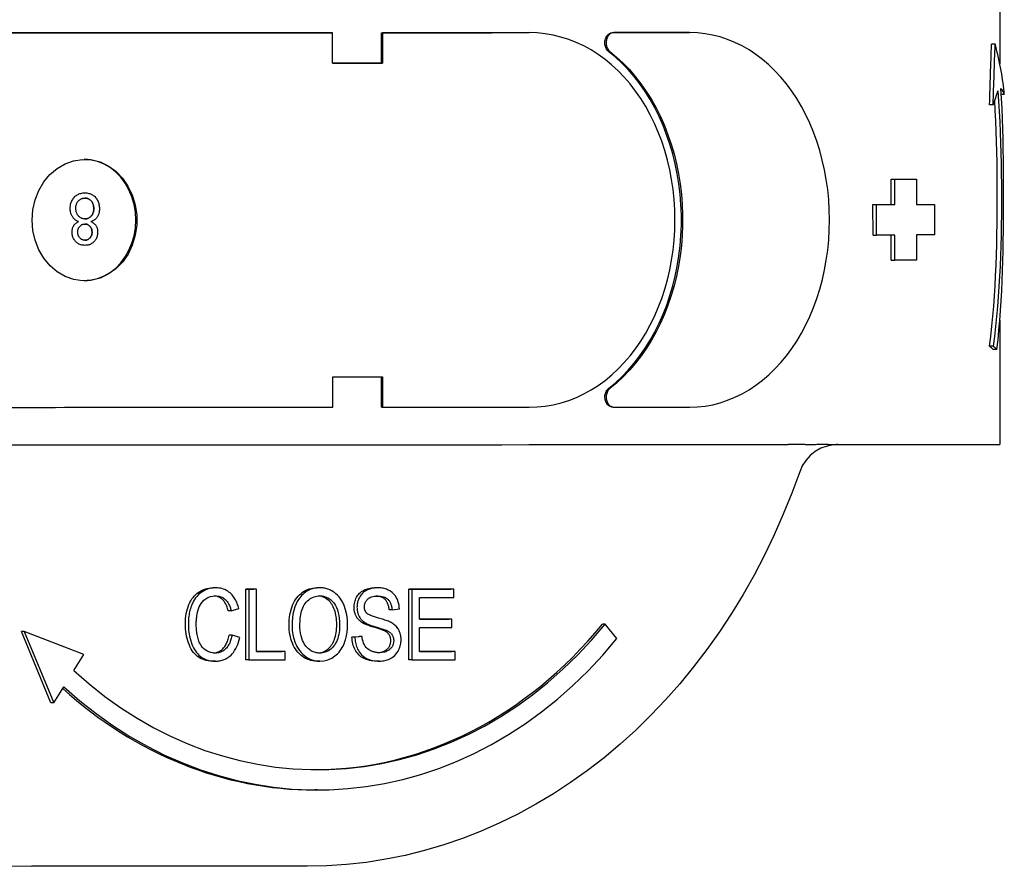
# Model space of a CAD drawing. Header units: millimetres. Extents: x 211 to 518, y 51 to 450.
# Tile 7 of 13: x 337 to 386, y 387 to 428. Entities that reach past the tile are written whole.
import ezdxf

# ---------------------------------------------------------------- set-up
doc = ezdxf.new("R2010")
doc.units = ezdxf.units.MM
doc.layers.add('Detail', color=2, linetype='Continuous')

msp = doc.modelspace()

# ---------------------------------------------------------------- linework, layer by layer
at = {"layer": 'Detail'}
for p, q in [((385.442, 429.879), (385.443, 426.179)), ((352.461, 427.718), (352.518, 427.718)), ((352.518, 426.218), (352.518, 427.718)), ((354.923, 427.718), (354.981, 427.718)), ((354.923, 426.218), (354.923, 427.718)), ((362.219, 427.721), (354.981, 427.718)), ((354.981, 427.718), (354.981, 426.218)), ((362.158, 427.721), (362.219, 427.721)), ((370.136, 427.723), (366.402, 427.722)), ((370.071, 427.723), (370.136, 427.723)), ((385.213, 427.15), (385.032, 427.15)), ((354.981, 426.218), (352.518, 426.218)), ((354.923, 426.218), (354.981, 426.218)), ((385.667, 424.673), (385.518, 424.673)), ((385.115, 424.16), (384.939, 424.16)), ((380.085, 419.226), (380.085, 420.476)), ((380.085, 420.476), (380.259, 420.476)), ((380.259, 420.476), (381.332, 420.477)), ((380.259, 419.226), (380.259, 420.476)), ((381.156, 420.477), (381.332, 420.477)), ((381.332, 420.477), (381.332, 419.227)), ((340.288, 419.807), (340.289, 419.807)), ((379.186, 419.226), (379.36, 419.226)), ((379.187, 417.726), (379.186, 419.226)), ((379.36, 419.226), (380.259, 419.226)), ((379.36, 417.726), (379.36, 419.226)), ((380.085, 419.226), (380.259, 419.226)), ((381.332, 419.227), (382.221, 419.227)), ((382.044, 419.227), (382.221, 419.227)), ((382.221, 419.227), (382.221, 417.727)), ((339.982, 418.386), (339.982, 418.386)), ((379.187, 417.726), (379.36, 417.726)), ((380.26, 417.726), (379.36, 417.726)), ((380.086, 416.476), (380.085, 417.726)), ((380.26, 416.476), (380.26, 417.726)), ((381.333, 417.727), (381.333, 416.477)), ((382.221, 417.727), (381.333, 417.727)), ((340.294, 417.215), (340.294, 417.215)), ((380.086, 416.476), (380.26, 416.476)), ((381.333, 416.477), (380.26, 416.476)), ((385.446, 413.515), (385.447, 407.379)), ((385.121, 412.228), (384.944, 412.228)), ((385.305, 412.072), (385.119, 412.072)), ((352.522, 409.218), (352.521, 410.718)), ((352.521, 410.718), (354.984, 410.718)), ((354.927, 409.218), (354.926, 410.718)), ((354.984, 410.718), (354.985, 409.218)), ((354.927, 409.218), (354.985, 409.218)), ((354.985, 409.218), (362.223, 409.221)), ((366.342, 409.222), (366.406, 409.222)), ((366.406, 409.222), (370.14, 409.223)), ((346.752, 400.298), (346.608, 400.298)), ((348.241, 396.737), (348.24, 400.237)), ((348.24, 400.237), (348.621, 400.237)), ((348.384, 400.237), (348.24, 400.237)), ((348.764, 400.237), (348.384, 400.237)), ((348.384, 400.237), (348.385, 396.737)), ((348.764, 400.237), (348.621, 400.237)), ((348.765, 397.151), (348.764, 400.237)), ((351.885, 400.3), (351.742, 400.3)), ((354.732, 400.301), (354.589, 400.301)), ((356.281, 396.74), (356.28, 400.24)), ((356.28, 400.24), (358.356, 400.24)), ((356.423, 400.24), (356.28, 400.24)), ((356.423, 400.24), (356.424, 396.74)), ((358.499, 400.24), (356.423, 400.24)), ((358.499, 400.24), (358.356, 400.24)), ((358.499, 399.827), (358.499, 400.24)), ((356.804, 399.826), (358.499, 399.827)), ((356.804, 398.757), (356.804, 399.826)), ((347.51, 399.17), (347.367, 399.17)), ((347.51, 399.17), (347.884, 399.28)), ((355.449, 399.22), (355.305, 399.22)), ((355.449, 399.22), (355.812, 399.255)), ((354.127, 398.574), (353.984, 398.574)), ((356.804, 398.757), (358.249, 398.757)), ((358.393, 398.757), (356.804, 398.757)), ((358.393, 398.757), (358.249, 398.757)), ((358.393, 398.344), (358.393, 398.757)), ((365.973, 398.496), (365.83, 398.496)), ((366.552, 397.789), (365.973, 398.496)), ((338.615, 394.612), (337.158, 398.134)), ((337.301, 398.134), (337.158, 398.134)), ((340.232, 397.013), (337.301, 398.134)), ((337.301, 398.134), (338.758, 394.612)), ((355.196, 398.183), (355.052, 398.183)), ((356.804, 398.343), (358.393, 398.344)), ((356.804, 397.153), (356.804, 398.343)), ((347.552, 397.967), (347.408, 397.967)), ((347.932, 397.85), (347.552, 397.967)), ((353.47, 397.865), (353.829, 397.902)), ((353.614, 397.865), (353.47, 397.865)), ((353.972, 397.902), (353.614, 397.865)), ((353.972, 397.902), (353.829, 397.902)), ((339.741, 396.212), (340.232, 397.013)), ((348.765, 397.151), (350.033, 397.151)), ((350.176, 397.151), (348.765, 397.151)), ((350.176, 397.151), (350.033, 397.151)), ((350.176, 396.738), (350.176, 397.151)), ((356.804, 397.153), (358.422, 397.154)), ((358.565, 397.154), (356.804, 397.153)), ((358.565, 397.154), (358.422, 397.154)), ((358.566, 396.74), (358.565, 397.154)), ((346.745, 396.678), (346.602, 396.678)), ((348.385, 396.737), (348.241, 396.737)), ((348.385, 396.737), (350.176, 396.738)), ((351.885, 396.68), (351.741, 396.68)), ((354.837, 396.681), (354.693, 396.681)), ((356.424, 396.74), (356.281, 396.74)), ((356.424, 396.74), (358.566, 396.74)), ((338.758, 394.612), (339.25, 395.412)), ((338.758, 394.612), (338.615, 394.612)), ((351.778, 390.316), (351.635, 390.316)), ((351.263, 386.543), (337.669, 386.543))]:
    msp.add_line(p, q, dxfattribs=at)
at = {"layer": 'Detail', "flags": 128}
for points in [[(352.518, 427.718), (352.101, 427.717), (351.683, 427.717), (351.264, 427.717), (350.845, 427.717), (350.425, 427.717), (350.004, 427.717), (349.583, 427.717), (349.161, 427.717), (348.738, 427.716), (348.315, 427.716), (347.891, 427.716), (347.467, 427.716), (347.041, 427.716), (346.615, 427.716), (346.189, 427.716), (345.761, 427.715), (345.334, 427.715), (344.905, 427.715), (344.476, 427.715), (344.046, 427.715), (343.616, 427.715), (343.185, 427.715), (342.753, 427.715), (342.32, 427.714), (341.887, 427.714), (341.454, 427.714), (341.02, 427.714), (340.585, 427.714), (340.149, 427.714), (339.713, 427.714), (339.276, 427.714), (338.839, 427.713), (338.401, 427.713), (337.963, 427.713), (337.524, 427.713), (337.084, 427.713), (336.643, 427.713)], [(362.223, 409.221), (362.619, 409.234), (363.013, 409.275), (363.404, 409.343), (363.791, 409.437), (364.172, 409.558), (364.547, 409.705), (364.915, 409.878), (365.274, 410.076), (365.624, 410.299), (365.963, 410.546), (366.291, 410.816), (366.606, 411.108), (366.908, 411.422), (367.197, 411.757), (367.47, 412.111), (367.728, 412.484), (367.969, 412.875), (368.194, 413.281), (368.401, 413.704), (368.59, 414.14), (368.761, 414.589), (368.912, 415.049), (369.045, 415.519), (369.157, 415.998), (369.249, 416.484), (369.321, 416.976), (369.373, 417.473), (369.404, 417.972), (369.414, 418.473), (369.404, 418.974), (369.372, 419.473), (369.321, 419.969), (369.248, 420.461), (369.156, 420.947), (369.043, 421.426), (368.911, 421.896), (368.759, 422.357), (368.589, 422.805), (368.399, 423.241), (368.192, 423.663), (367.967, 424.07), (367.725, 424.461), (367.467, 424.833), (367.194, 425.188), (366.906, 425.522), (366.603, 425.836), (366.288, 426.128), (365.96, 426.398), (365.62, 426.644), (365.271, 426.867), (364.911, 427.064), (364.544, 427.237), (364.168, 427.384), (363.787, 427.505), (363.4, 427.599), (363.009, 427.667), (362.615, 427.707), (362.219, 427.721)], [(366.137, 426.795), (366.102, 426.826), (366.07, 426.861), (366.042, 426.9), (366.017, 426.943), (365.995, 426.99), (365.978, 427.039), (365.965, 427.09), (365.956, 427.143), (365.951, 427.197), (365.951, 427.251), (365.956, 427.304), (365.965, 427.357), (365.979, 427.408), (365.996, 427.457), (366.018, 427.503), (366.044, 427.546), (366.072, 427.585), (366.104, 427.62), (366.139, 427.651), (366.176, 427.676), (366.215, 427.696), (366.256, 427.71), (366.297, 427.719), (366.339, 427.722)], [(366.402, 427.722), (366.36, 427.719), (366.319, 427.71), (366.278, 427.696), (366.239, 427.676), (366.202, 427.651), (366.167, 427.62), (366.135, 427.585), (366.107, 427.546), (366.081, 427.503), (366.059, 427.457), (366.042, 427.408), (366.028, 427.357), (366.019, 427.304), (366.014, 427.251), (366.014, 427.197), (366.019, 427.143), (366.027, 427.09), (366.041, 427.039), (366.058, 426.99), (366.08, 426.943), (366.105, 426.9), (366.134, 426.861), (366.165, 426.826), (366.2, 426.795)], [(370.14, 409.223), (370.521, 409.237), (370.899, 409.278), (371.275, 409.345), (371.647, 409.44), (372.013, 409.561), (372.373, 409.708), (372.726, 409.881), (373.071, 410.079), (373.407, 410.302), (373.732, 410.548), (374.047, 410.818), (374.349, 411.111), (374.639, 411.425), (374.915, 411.759), (375.178, 412.114), (375.425, 412.487), (375.656, 412.877), (375.872, 413.284), (376.07, 413.706), (376.251, 414.142), (376.415, 414.591), (376.56, 415.051), (376.686, 415.522), (376.794, 416.001), (376.882, 416.487), (376.951, 416.979), (377.001, 417.475), (377.03, 417.975), (377.04, 418.475), (377.03, 418.976), (377, 419.475), (376.951, 419.972), (376.882, 420.464), (376.793, 420.95), (376.685, 421.429), (376.558, 421.899), (376.413, 422.359), (376.249, 422.808), (376.068, 423.244), (375.869, 423.666), (375.654, 424.073), (375.422, 424.463), (375.175, 424.836), (374.913, 425.19), (374.636, 425.525), (374.346, 425.838), (374.043, 426.131), (373.729, 426.4), (373.403, 426.647), (373.068, 426.869), (372.723, 427.067), (372.37, 427.24), (372.009, 427.387), (371.643, 427.507), (371.271, 427.602), (370.896, 427.669), (370.517, 427.71), (370.136, 427.723)], [(366.14, 410.149), (366.473, 410.426), (366.794, 410.726), (367.101, 411.048), (367.395, 411.389), (367.674, 411.751), (367.938, 412.13), (368.185, 412.527), (368.416, 412.941), (368.63, 413.37), (368.826, 413.812), (369.004, 414.268), (369.163, 414.735), (369.303, 415.212), (369.424, 415.699), (369.525, 416.193), (369.606, 416.693), (369.667, 417.198), (369.708, 417.707), (369.728, 418.217), (369.728, 418.729), (369.708, 419.239), (369.667, 419.748), (369.606, 420.253), (369.524, 420.753), (369.423, 421.247), (369.302, 421.733), (369.162, 422.211), (369.002, 422.678), (368.824, 423.133), (368.628, 423.576), (368.414, 424.004), (368.183, 424.418), (367.935, 424.815), (367.671, 425.194), (367.392, 425.555), (367.098, 425.897), (366.791, 426.218), (366.47, 426.517), (366.137, 426.795)], [(366.2, 426.795), (366.533, 426.517), (366.854, 426.218), (367.162, 425.897), (367.456, 425.555), (367.735, 425.194), (367.999, 424.815), (368.247, 424.418), (368.478, 424.004), (368.692, 423.576), (368.889, 423.133), (369.067, 422.678), (369.226, 422.211), (369.367, 421.733), (369.488, 421.247), (369.589, 420.753), (369.67, 420.253), (369.731, 419.748), (369.772, 419.239), (369.793, 418.729), (369.793, 418.217), (369.773, 417.707), (369.732, 417.198), (369.671, 416.693), (369.59, 416.193), (369.489, 415.699), (369.368, 415.212), (369.228, 414.735), (369.068, 414.268), (368.891, 413.812), (368.694, 413.37), (368.48, 412.941), (368.249, 412.527), (368.002, 412.13), (367.738, 411.751), (367.459, 411.389), (367.165, 411.048), (366.857, 410.726), (366.536, 410.426), (366.203, 410.149)], [(385.351, 424.842), (385.387, 424.333), (385.419, 423.822), (385.445, 423.31), (385.467, 422.797), (385.486, 422.284), (385.5, 421.771), (385.511, 421.258), (385.519, 420.747), (385.524, 420.238), (385.526, 419.73), (385.525, 419.224), (385.521, 418.717), (385.515, 418.211), (385.506, 417.704), (385.493, 417.198), (385.476, 416.692), (385.456, 416.188), (385.432, 415.685), (385.403, 415.184), (385.37, 414.685), (385.332, 414.188), (385.288, 413.694), (385.239, 413.202), (385.183, 412.713), (385.121, 412.228)], [(385.305, 412.072), (385.357, 412.548), (385.404, 413.027), (385.445, 413.508), (385.481, 413.993), (385.511, 414.48), (385.538, 414.969), (385.56, 415.46), (385.579, 415.954), (385.595, 416.449), (385.607, 416.945), (385.617, 417.443), (385.624, 417.941), (385.629, 418.44), (385.632, 418.94), (385.633, 419.44), (385.633, 419.94), (385.631, 420.441), (385.628, 420.945), (385.622, 421.449), (385.614, 421.953), (385.603, 422.458), (385.589, 422.963), (385.573, 423.466), (385.553, 423.969), (385.529, 424.47), (385.5, 424.97)], [(384.944, 412.228), (385.004, 412.72), (385.058, 413.215), (385.105, 413.713), (385.147, 414.214), (385.183, 414.717), (385.214, 415.221), (385.24, 415.728), (385.262, 416.236), (385.28, 416.745), (385.295, 417.255), (385.306, 417.764), (385.314, 418.274), (385.319, 418.783), (385.322, 419.291), (385.322, 419.798), (385.321, 420.306), (385.316, 420.815), (385.309, 421.324), (385.299, 421.834), (385.285, 422.344), (385.269, 422.853), (385.248, 423.361), (385.223, 423.868), (385.194, 424.374)], [(337.686, 418.463), (337.723, 418.97), (337.834, 419.462), (338.017, 419.927), (338.263, 420.348), (338.569, 420.716), (338.923, 421.018), (339.316, 421.247), (339.737, 421.396), (340.172, 421.461), (340.61, 421.44), (341.038, 421.333), (341.444, 421.143), (341.815, 420.877), (342.143, 420.541), (342.417, 420.146), (342.63, 419.702), (342.775, 419.222), (342.849, 418.721), (342.849, 418.211), (342.776, 417.71), (342.631, 417.23), (342.419, 416.786), (342.146, 416.39), (341.818, 416.053), (341.447, 415.786), (341.041, 415.596), (340.614, 415.489), (340.175, 415.466), (339.74, 415.531), (339.319, 415.679), (338.926, 415.908), (338.572, 416.209), (338.265, 416.577), (338.017, 417), (337.835, 417.464), (337.723, 417.956), (337.686, 418.463)], [(340.257, 415.464), (340.592, 415.493), (340.921, 415.573), (341.237, 415.701), (341.536, 415.876), (341.813, 416.094), (342.063, 416.353), (342.282, 416.647), (342.467, 416.972), (342.613, 417.323), (342.72, 417.692), (342.785, 418.075), (342.806, 418.464), (342.785, 418.853), (342.72, 419.236), (342.614, 419.605), (342.467, 419.955), (342.283, 420.28), (342.064, 420.575), (341.813, 420.833), (341.537, 421.052), (341.237, 421.227), (340.921, 421.355), (340.592, 421.435), (340.258, 421.464)], [(339.567, 419.038), (339.569, 419.092), (339.573, 419.144), (339.58, 419.195), (339.589, 419.244), (339.602, 419.291), (339.617, 419.338), (339.635, 419.383), (339.656, 419.426), (339.679, 419.468), (339.705, 419.509), (339.734, 419.548), (339.766, 419.585), (339.8, 419.621), (339.836, 419.653), (339.873, 419.682), (339.912, 419.709), (339.953, 419.732), (339.996, 419.752), (340.041, 419.769), (340.087, 419.783), (340.135, 419.793), (340.184, 419.801), (340.235, 419.806), (340.289, 419.807)], [(339.567, 419.038), (339.569, 419.092), (339.573, 419.144), (339.58, 419.195), (339.589, 419.244), (339.602, 419.291), (339.617, 419.338), (339.635, 419.383), (339.656, 419.426), (339.679, 419.468), (339.705, 419.509), (339.734, 419.548), (339.766, 419.585), (339.8, 419.621), (339.836, 419.653), (339.873, 419.682), (339.912, 419.709), (339.953, 419.732), (339.996, 419.752), (340.04, 419.769), (340.087, 419.783), (340.134, 419.793), (340.184, 419.801), (340.235, 419.806), (340.288, 419.807)], [(339.845, 419.042), (339.846, 419.079), (339.848, 419.114), (339.852, 419.148), (339.858, 419.181), (339.866, 419.213), (339.876, 419.244), (339.887, 419.274), (339.9, 419.303), (339.915, 419.33), (339.931, 419.357), (339.949, 419.383), (339.969, 419.407), (339.99, 419.43), (340.012, 419.451), (340.036, 419.47), (340.06, 419.487), (340.085, 419.503), (340.111, 419.516), (340.138, 419.527), (340.166, 419.536), (340.194, 419.543), (340.224, 419.548), (340.255, 419.551), (340.287, 419.552)], [(340.732, 419.031), (340.731, 419.064), (340.729, 419.097), (340.724, 419.13), (340.718, 419.162), (340.711, 419.195), (340.702, 419.226), (340.691, 419.258), (340.678, 419.289), (340.663, 419.32), (340.647, 419.348), (340.63, 419.375), (340.611, 419.4), (340.59, 419.424), (340.567, 419.445), (340.543, 419.465), (340.517, 419.483), (340.49, 419.499), (340.463, 419.513), (340.435, 419.525), (340.406, 419.535), (340.377, 419.542), (340.348, 419.547), (340.317, 419.551), (340.287, 419.552)], [(340.287, 419.552), (340.318, 419.551), (340.348, 419.547), (340.377, 419.542), (340.406, 419.535), (340.435, 419.525), (340.463, 419.513), (340.49, 419.499), (340.517, 419.483), (340.543, 419.465), (340.567, 419.445), (340.59, 419.424), (340.611, 419.4), (340.63, 419.375), (340.648, 419.348), (340.664, 419.32), (340.678, 419.289), (340.691, 419.258), (340.702, 419.226), (340.711, 419.195), (340.718, 419.162), (340.724, 419.13), (340.729, 419.097), (340.731, 419.064), (340.732, 419.031)], [(340.289, 419.807), (340.342, 419.806), (340.393, 419.801), (340.442, 419.793), (340.49, 419.783), (340.536, 419.769), (340.581, 419.752), (340.623, 419.732), (340.664, 419.708), (340.703, 419.682), (340.741, 419.653), (340.776, 419.62), (340.81, 419.585), (340.842, 419.547), (340.871, 419.507), (340.897, 419.467), (340.92, 419.424), (340.941, 419.38), (340.959, 419.335), (340.974, 419.287), (340.986, 419.239), (340.996, 419.189), (341.003, 419.137), (341.007, 419.084), (341.008, 419.029)], [(339.982, 418.386), (339.949, 418.399), (339.917, 418.414), (339.886, 418.43), (339.857, 418.447), (339.829, 418.465), (339.803, 418.485), (339.778, 418.506), (339.754, 418.529), (339.732, 418.553), (339.711, 418.578), (339.691, 418.604), (339.673, 418.632), (339.656, 418.661), (339.641, 418.69), (339.627, 418.721), (339.614, 418.753), (339.603, 418.785), (339.594, 418.819), (339.586, 418.853), (339.579, 418.888), (339.574, 418.924), (339.57, 418.962), (339.568, 419), (339.567, 419.038)], [(339.982, 418.386), (339.948, 418.399), (339.917, 418.414), (339.886, 418.43), (339.857, 418.447), (339.829, 418.465), (339.803, 418.485), (339.778, 418.506), (339.754, 418.529), (339.731, 418.553), (339.71, 418.578), (339.691, 418.604), (339.673, 418.632), (339.656, 418.661), (339.64, 418.69), (339.627, 418.721), (339.614, 418.753), (339.603, 418.785), (339.594, 418.819), (339.586, 418.853), (339.579, 418.888), (339.574, 418.924), (339.57, 418.962), (339.568, 419), (339.567, 419.038)], [(340.295, 418.522), (340.264, 418.523), (340.233, 418.526), (340.203, 418.531), (340.174, 418.538), (340.145, 418.547), (340.118, 418.558), (340.092, 418.572), (340.066, 418.587), (340.042, 418.604), (340.018, 418.624), (339.995, 418.645), (339.973, 418.669), (339.953, 418.694), (339.934, 418.72), (339.917, 418.747), (339.902, 418.776), (339.889, 418.805), (339.877, 418.836), (339.867, 418.867), (339.859, 418.9), (339.853, 418.934), (339.848, 418.969), (339.846, 419.005), (339.845, 419.042)], [(340.295, 418.522), (340.327, 418.523), (340.357, 418.526), (340.386, 418.531), (340.415, 418.538), (340.442, 418.547), (340.469, 418.558), (340.494, 418.571), (340.519, 418.586), (340.543, 418.603), (340.566, 418.623), (340.588, 418.644), (340.609, 418.667), (340.628, 418.692), (340.646, 418.717), (340.663, 418.744), (340.677, 418.772), (340.69, 418.801), (340.701, 418.831), (340.711, 418.861), (340.718, 418.893), (340.724, 418.926), (340.729, 418.96), (340.731, 418.995), (340.732, 419.031)], [(340.732, 419.031), (340.731, 418.995), (340.729, 418.96), (340.724, 418.926), (340.718, 418.893), (340.711, 418.861), (340.701, 418.831), (340.69, 418.801), (340.677, 418.772), (340.663, 418.744), (340.647, 418.717), (340.629, 418.692), (340.609, 418.667), (340.588, 418.644), (340.566, 418.623), (340.543, 418.603), (340.519, 418.586), (340.495, 418.571), (340.469, 418.558), (340.442, 418.547), (340.415, 418.538), (340.386, 418.531), (340.357, 418.526), (340.327, 418.523), (340.295, 418.522)], [(341.008, 419.029), (341.008, 418.988), (341.005, 418.949), (341.002, 418.91), (340.996, 418.873), (340.99, 418.837), (340.981, 418.801), (340.972, 418.767), (340.96, 418.734), (340.948, 418.703), (340.933, 418.672), (340.918, 418.642), (340.9, 418.614), (340.882, 418.587), (340.862, 418.561), (340.84, 418.537), (340.818, 418.514), (340.794, 418.493), (340.769, 418.473), (340.742, 418.455), (340.715, 418.438), (340.686, 418.423), (340.655, 418.409), (340.624, 418.397), (340.591, 418.386)], [(339.658, 417.877), (339.658, 417.906), (339.66, 417.934), (339.663, 417.962), (339.667, 417.989), (339.672, 418.016), (339.678, 418.042), (339.685, 418.067), (339.693, 418.092), (339.703, 418.116), (339.713, 418.139), (339.725, 418.162), (339.738, 418.184), (339.752, 418.205), (339.767, 418.226), (339.783, 418.245), (339.801, 418.264), (339.819, 418.282), (339.839, 418.3), (339.86, 418.316), (339.882, 418.332), (339.905, 418.347), (339.93, 418.361), (339.955, 418.374), (339.982, 418.386)], [(339.658, 417.877), (339.658, 417.906), (339.66, 417.934), (339.663, 417.962), (339.667, 417.989), (339.672, 418.016), (339.678, 418.042), (339.685, 418.067), (339.693, 418.092), (339.703, 418.116), (339.713, 418.139), (339.725, 418.162), (339.738, 418.184), (339.752, 418.205), (339.767, 418.226), (339.783, 418.245), (339.801, 418.264), (339.819, 418.282), (339.839, 418.3), (339.86, 418.316), (339.882, 418.332), (339.905, 418.347), (339.93, 418.361), (339.955, 418.374), (339.982, 418.386)], [(339.935, 417.875), (339.936, 417.902), (339.938, 417.928), (339.941, 417.954), (339.946, 417.979), (339.952, 418.003), (339.96, 418.027), (339.969, 418.05), (339.979, 418.072), (339.99, 418.093), (340.003, 418.114), (340.018, 418.134), (340.034, 418.153), (340.05, 418.171), (340.068, 418.187), (340.086, 418.202), (340.106, 418.216), (340.125, 418.228), (340.146, 418.238), (340.168, 418.246), (340.19, 418.254), (340.213, 418.259), (340.237, 418.263), (340.262, 418.265), (340.287, 418.266)], [(340.644, 417.858), (340.643, 417.887), (340.641, 417.916), (340.638, 417.944), (340.633, 417.97), (340.627, 417.996), (340.619, 418.021), (340.61, 418.045), (340.6, 418.069), (340.588, 418.091), (340.575, 418.112), (340.561, 418.133), (340.545, 418.152), (340.528, 418.17), (340.51, 418.187), (340.491, 418.202), (340.472, 418.215), (340.452, 418.227), (340.431, 418.238), (340.409, 418.246), (340.386, 418.254), (340.363, 418.259), (340.338, 418.263), (340.313, 418.265), (340.287, 418.266)], [(340.287, 418.266), (340.313, 418.265), (340.338, 418.263), (340.363, 418.259), (340.386, 418.254), (340.409, 418.246), (340.431, 418.238), (340.452, 418.227), (340.472, 418.215), (340.492, 418.202), (340.51, 418.187), (340.528, 418.17), (340.545, 418.152), (340.561, 418.133), (340.575, 418.112), (340.588, 418.091), (340.6, 418.069), (340.61, 418.045), (340.619, 418.021), (340.627, 417.996), (340.633, 417.97), (340.638, 417.944), (340.641, 417.916), (340.643, 417.887), (340.644, 417.858)], [(340.591, 418.386), (340.618, 418.374), (340.644, 418.361), (340.669, 418.347), (340.693, 418.332), (340.716, 418.316), (340.737, 418.3), (340.757, 418.282), (340.776, 418.264), (340.794, 418.245), (340.81, 418.225), (340.826, 418.205), (340.84, 418.183), (340.853, 418.161), (340.864, 418.138), (340.875, 418.114), (340.885, 418.09), (340.893, 418.065), (340.9, 418.039), (340.906, 418.012), (340.911, 417.985), (340.915, 417.957), (340.918, 417.929), (340.92, 417.899), (340.92, 417.869)], [(340.294, 417.215), (340.247, 417.216), (340.202, 417.22), (340.158, 417.227), (340.115, 417.236), (340.074, 417.248), (340.035, 417.263), (339.998, 417.28), (339.961, 417.3), (339.927, 417.323), (339.894, 417.349), (339.862, 417.377), (339.833, 417.407), (339.805, 417.44), (339.779, 417.474), (339.756, 417.509), (339.735, 417.545), (339.717, 417.583), (339.702, 417.621), (339.688, 417.661), (339.677, 417.702), (339.669, 417.744), (339.663, 417.787), (339.659, 417.831), (339.658, 417.877)], [(340.294, 417.215), (340.247, 417.216), (340.201, 417.22), (340.157, 417.227), (340.115, 417.236), (340.074, 417.248), (340.035, 417.263), (339.997, 417.28), (339.961, 417.301), (339.927, 417.323), (339.894, 417.349), (339.862, 417.377), (339.832, 417.408), (339.805, 417.44), (339.779, 417.474), (339.756, 417.509), (339.735, 417.545), (339.717, 417.583), (339.701, 417.621), (339.688, 417.661), (339.677, 417.702), (339.669, 417.744), (339.663, 417.787), (339.659, 417.831), (339.658, 417.877)], [(340.289, 417.47), (340.264, 417.471), (340.24, 417.474), (340.216, 417.478), (340.193, 417.483), (340.171, 417.491), (340.15, 417.5), (340.129, 417.51), (340.109, 417.522), (340.09, 417.536), (340.071, 417.552), (340.053, 417.569), (340.036, 417.588), (340.02, 417.607), (340.005, 417.628), (339.992, 417.649), (339.98, 417.672), (339.97, 417.694), (339.96, 417.718), (339.953, 417.742), (339.946, 417.767), (339.941, 417.793), (339.938, 417.82), (339.936, 417.847), (339.935, 417.875)], [(340.289, 417.47), (340.314, 417.471), (340.339, 417.474), (340.363, 417.478), (340.386, 417.483), (340.409, 417.49), (340.43, 417.499), (340.451, 417.509), (340.471, 417.521), (340.491, 417.535), (340.509, 417.55), (340.527, 417.567), (340.544, 417.585), (340.56, 417.604), (340.575, 417.624), (340.588, 417.645), (340.6, 417.666), (340.61, 417.688), (340.619, 417.71), (340.627, 417.733), (340.633, 417.757), (340.638, 417.781), (340.641, 417.806), (340.643, 417.832), (340.644, 417.858)], [(340.644, 417.858), (340.643, 417.832), (340.641, 417.806), (340.638, 417.781), (340.633, 417.757), (340.627, 417.733), (340.619, 417.71), (340.61, 417.688), (340.6, 417.666), (340.588, 417.645), (340.575, 417.624), (340.56, 417.604), (340.544, 417.585), (340.527, 417.567), (340.509, 417.55), (340.491, 417.535), (340.471, 417.521), (340.451, 417.509), (340.43, 417.499), (340.409, 417.49), (340.386, 417.483), (340.363, 417.478), (340.339, 417.474), (340.314, 417.471), (340.289, 417.47)], [(340.92, 417.869), (340.919, 417.824), (340.916, 417.78), (340.91, 417.737), (340.901, 417.695), (340.891, 417.654), (340.878, 417.615), (340.862, 417.576), (340.844, 417.539), (340.824, 417.504), (340.801, 417.469), (340.776, 417.436), (340.749, 417.404), (340.72, 417.374), (340.689, 417.346), (340.656, 417.321), (340.622, 417.299), (340.587, 417.279), (340.55, 417.262), (340.511, 417.248), (340.471, 417.236), (340.429, 417.227), (340.385, 417.22), (340.341, 417.216), (340.294, 417.215)], [(366.342, 409.222), (366.301, 409.225), (366.259, 409.233), (366.219, 409.248), (366.18, 409.268), (366.143, 409.293), (366.108, 409.323), (366.076, 409.358), (366.047, 409.397), (366.022, 409.44), (366, 409.486), (365.982, 409.535), (365.969, 409.586), (365.96, 409.639), (365.955, 409.693), (365.955, 409.747), (365.959, 409.801), (365.968, 409.853), (365.981, 409.905), (365.999, 409.954), (366.02, 410), (366.045, 410.043), (366.074, 410.083), (366.106, 410.118), (366.14, 410.149)], [(366.203, 410.149), (366.169, 410.118), (366.137, 410.083), (366.108, 410.043), (366.083, 410), (366.062, 409.954), (366.044, 409.905), (366.031, 409.853), (366.022, 409.801), (366.018, 409.747), (366.018, 409.693), (366.023, 409.639), (366.032, 409.586), (366.045, 409.535), (366.063, 409.486), (366.085, 409.44), (366.11, 409.397), (366.139, 409.358), (366.171, 409.323), (366.206, 409.293), (366.243, 409.268), (366.282, 409.248), (366.322, 409.233), (366.364, 409.225), (366.406, 409.222)], [(336.647, 409.213), (337.088, 409.213), (337.527, 409.213), (337.967, 409.213), (338.405, 409.213), (338.843, 409.213), (339.28, 409.214), (339.717, 409.214), (340.153, 409.214), (340.589, 409.214), (341.023, 409.214), (341.458, 409.214), (341.891, 409.214), (342.324, 409.214), (342.757, 409.215), (343.188, 409.215), (343.619, 409.215), (344.05, 409.215), (344.48, 409.215), (344.909, 409.215), (345.337, 409.215), (345.765, 409.215), (346.193, 409.216), (346.619, 409.216), (347.045, 409.216), (347.47, 409.216), (347.895, 409.216), (348.319, 409.216), (348.742, 409.216), (349.165, 409.217), (349.587, 409.217), (350.008, 409.217), (350.429, 409.217), (350.849, 409.217), (351.268, 409.217), (351.686, 409.217), (352.104, 409.217), (352.522, 409.218)], [(375.757, 407.372), (375.726, 407.373), (375.694, 407.373), (375.663, 407.373), (375.632, 407.374), (375.6, 407.374), (375.569, 407.374), (375.538, 407.375), (375.506, 407.375), (375.475, 407.375), (375.443, 407.375), (375.412, 407.376), (375.38, 407.376), (375.349, 407.376), (375.317, 407.376), (375.286, 407.376), (375.254, 407.376), (375.223, 407.376), (375.191, 407.377), (375.159, 407.377), (375.128, 407.377), (375.096, 407.377), (375.064, 407.377), (375.033, 407.377), (375.001, 407.377)], [(377.447, 407.376), (377.442, 407.376), (377.425, 407.375), (377.389, 407.375), (377.23, 407.363), (376.917, 407.301), (376.617, 407.191), (376.338, 407.033), (376.088, 406.833), (375.872, 406.596), (375.698, 406.328), (375.569, 406.035)], [(376.976, 407.375), (376.931, 407.375), (376.886, 407.375), (376.841, 407.375), (376.795, 407.374), (376.749, 407.374), (376.703, 407.373), (376.656, 407.373), (376.608, 407.372), (376.559, 407.371), (376.509, 407.371), (376.459, 407.37), (376.407, 407.37), (376.353, 407.369), (376.299, 407.369), (376.243, 407.368), (376.189, 407.368), (376.136, 407.368), (376.083, 407.368), (376.031, 407.368), (375.978, 407.369), (375.925, 407.369), (375.87, 407.369), (375.814, 407.37), (375.757, 407.371)], [(375.569, 406.035), (375.18, 404.976), (374.76, 403.935), (374.309, 402.912), (373.828, 401.91), (373.316, 400.929), (372.775, 399.971), (372.205, 399.037), (371.607, 398.128), (370.982, 397.246), (370.331, 396.391), (369.653, 395.565), (368.951, 394.769), (368.225, 394.004), (367.475, 393.272), (366.704, 392.572), (365.911, 391.907), (365.098, 391.277), (364.265, 390.682), (363.415, 390.125), (362.548, 389.605), (361.665, 389.124), (360.767, 388.683), (359.856, 388.281), (358.932, 387.919), (357.998, 387.599), (357.054, 387.32), (356.101, 387.084), (355.142, 386.89), (354.177, 386.738), (353.208, 386.63), (352.236, 386.565), (351.263, 386.543)], [(345.254, 398.513), (345.256, 398.648), (345.264, 398.778), (345.278, 398.904), (345.296, 399.025), (345.32, 399.143), (345.35, 399.255), (345.385, 399.364), (345.425, 399.468), (345.47, 399.567), (345.52, 399.66), (345.574, 399.747), (345.632, 399.827), (345.696, 399.901), (345.763, 399.97), (345.835, 400.031), (345.912, 400.087), (345.992, 400.137), (346.074, 400.18), (346.158, 400.216), (346.244, 400.245), (346.332, 400.269), (346.422, 400.285), (346.514, 400.295), (346.608, 400.298)], [(346.751, 400.298), (346.56, 400.284), (346.372, 400.241), (346.191, 400.167), (346.028, 400.068), (345.904, 399.966), (345.814, 399.873), (345.753, 399.797), (345.7, 399.72), (345.653, 399.642), (345.612, 399.564), (345.576, 399.487), (345.545, 399.411), (345.519, 399.338), (345.496, 399.266), (345.476, 399.193), (345.459, 399.12), (345.443, 399.046), (345.431, 398.971), (345.42, 398.895), (345.411, 398.82), (345.405, 398.743), (345.4, 398.667), (345.398, 398.59), (345.397, 398.513)], [(347.884, 399.28), (347.867, 399.343), (347.849, 399.405), (347.829, 399.467), (347.807, 399.527), (347.783, 399.586), (347.756, 399.644), (347.728, 399.7), (347.697, 399.755), (347.664, 399.807), (347.63, 399.857), (347.592, 399.905), (347.552, 399.952), (347.508, 399.999), (347.458, 400.046), (347.403, 400.091), (347.343, 400.133), (347.277, 400.173), (347.205, 400.208), (347.132, 400.237), (347.058, 400.26), (346.982, 400.277), (346.906, 400.289), (346.829, 400.296), (346.751, 400.298)], [(350.369, 398.443), (350.372, 398.585), (350.38, 398.723), (350.393, 398.855), (350.412, 398.982), (350.436, 399.104), (350.465, 399.22), (350.5, 399.331), (350.539, 399.437), (350.585, 399.537), (350.635, 399.633), (350.691, 399.723), (350.752, 399.807), (350.818, 399.886), (350.886, 399.958), (350.958, 400.023), (351.033, 400.081), (351.11, 400.132), (351.191, 400.177), (351.275, 400.214), (351.362, 400.245), (351.452, 400.269), (351.546, 400.286), (351.642, 400.296), (351.741, 400.3)], [(351.885, 400.3), (351.811, 400.298), (351.737, 400.292), (351.664, 400.282), (351.591, 400.268), (351.519, 400.249), (351.448, 400.226), (351.379, 400.197), (351.31, 400.164), (351.244, 400.126), (351.18, 400.084), (351.118, 400.037), (351.059, 399.986), (351.003, 399.93), (350.948, 399.871), (350.896, 399.807), (350.838, 399.728), (350.775, 399.627), (350.711, 399.502), (350.65, 399.352), (350.597, 399.179), (350.558, 398.999), (350.532, 398.815), (350.517, 398.629), (350.513, 398.443)], [(353.255, 398.484), (353.245, 398.729), (353.215, 398.972), (353.161, 399.208), (353.084, 399.432), (352.998, 399.613), (352.912, 399.751), (352.834, 399.852), (352.759, 399.933), (352.684, 400.002), (352.613, 400.06), (352.546, 400.106), (352.485, 400.143), (352.432, 400.172), (352.385, 400.195), (352.336, 400.215), (352.288, 400.234), (352.238, 400.249), (352.189, 400.263), (352.139, 400.275), (352.089, 400.284), (352.038, 400.291), (351.987, 400.296), (351.936, 400.299), (351.885, 400.3)], [(353.577, 399.335), (353.579, 399.401), (353.585, 399.466), (353.594, 399.529), (353.608, 399.592), (353.625, 399.654), (353.646, 399.714), (353.671, 399.773), (353.7, 399.831), (353.733, 399.887), (353.769, 399.939), (353.809, 399.988), (353.852, 400.033), (353.899, 400.075), (353.949, 400.114), (354.003, 400.149), (354.061, 400.18), (354.121, 400.209), (354.183, 400.233), (354.246, 400.254), (354.311, 400.271), (354.378, 400.284), (354.447, 400.293), (354.517, 400.299), (354.589, 400.301)], [(354.732, 400.301), (354.613, 400.295), (354.496, 400.279), (354.382, 400.251), (354.285, 400.218), (354.209, 400.183), (354.151, 400.151), (354.097, 400.117), (354.046, 400.078), (353.997, 400.035), (353.951, 399.986), (353.909, 399.934), (353.873, 399.881), (353.842, 399.828), (353.816, 399.777), (353.795, 399.728), (353.778, 399.683), (353.765, 399.641), (353.753, 399.599), (353.743, 399.556), (353.735, 399.513), (353.728, 399.469), (353.724, 399.424), (353.721, 399.38), (353.72, 399.335)], [(355.812, 399.255), (355.807, 399.342), (355.796, 399.428), (355.78, 399.513), (355.758, 399.595), (355.731, 399.675), (355.698, 399.753), (355.659, 399.827), (355.614, 399.898), (355.563, 399.965), (355.507, 400.024), (355.449, 400.075), (355.392, 400.118), (355.335, 400.153), (355.28, 400.183), (355.228, 400.207), (355.174, 400.228), (355.121, 400.246), (355.066, 400.261), (355.011, 400.274), (354.956, 400.284), (354.9, 400.291), (354.844, 400.297), (354.788, 400.3), (354.732, 400.301)], [(345.788, 398.516), (345.788, 398.557), (345.789, 398.598), (345.791, 398.639), (345.793, 398.68), (345.796, 398.721), (345.8, 398.762), (345.804, 398.803), (345.809, 398.843), (345.814, 398.884), (345.821, 398.927), (345.832, 398.99), (345.848, 399.072), (345.871, 399.166), (345.901, 399.264), (345.937, 399.359), (345.981, 399.448), (346.033, 399.531), (346.091, 399.607), (346.162, 399.683), (346.252, 399.756), (346.363, 399.821), (346.486, 399.867), (346.613, 399.893), (346.743, 399.901)], [(347.367, 399.17), (347.35, 399.228), (347.333, 399.284), (347.314, 399.338), (347.295, 399.389), (347.274, 399.437), (347.253, 399.483), (347.23, 399.526), (347.206, 399.567), (347.181, 399.605), (347.155, 399.64), (347.128, 399.673), (347.1, 399.704), (347.07, 399.732), (347.04, 399.758), (347.008, 399.782), (346.975, 399.803), (346.941, 399.822), (346.906, 399.84), (346.869, 399.855), (346.832, 399.868), (346.793, 399.879), (346.752, 399.887), (346.711, 399.894), (346.668, 399.898)], [(346.743, 399.901), (346.794, 399.899), (346.845, 399.895), (346.896, 399.887), (346.947, 399.876), (346.997, 399.861), (347.045, 399.841), (347.093, 399.818), (347.139, 399.79), (347.182, 399.759), (347.221, 399.726), (347.256, 399.691), (347.287, 399.655), (347.315, 399.619), (347.339, 399.582), (347.362, 399.545), (347.383, 399.507), (347.403, 399.468), (347.422, 399.427), (347.439, 399.386), (347.456, 399.343), (347.471, 399.301), (347.485, 399.257), (347.498, 399.214), (347.51, 399.17)], [(350.904, 398.437), (350.905, 398.527), (350.908, 398.618), (350.913, 398.708), (350.921, 398.798), (350.932, 398.887), (350.946, 398.975), (350.964, 399.062), (350.985, 399.148), (351.012, 399.232), (351.043, 399.313), (351.079, 399.391), (351.12, 399.463), (351.167, 399.531), (351.219, 399.593), (351.276, 399.651), (351.336, 399.704), (351.399, 399.751), (351.464, 399.792), (351.532, 399.827), (351.601, 399.855), (351.671, 399.876), (351.742, 399.891), (351.814, 399.899), (351.887, 399.902)], [(352.721, 398.489), (352.719, 398.589), (352.714, 398.687), (352.705, 398.781), (352.693, 398.873), (352.678, 398.961), (352.66, 399.046), (352.638, 399.128), (352.612, 399.207), (352.583, 399.283), (352.552, 399.354), (352.516, 399.422), (352.478, 399.485), (352.437, 399.544), (352.392, 399.599), (352.345, 399.65), (352.294, 399.697), (352.24, 399.74), (352.184, 399.778), (352.126, 399.81), (352.067, 399.838), (352.007, 399.861), (351.944, 399.879), (351.88, 399.892), (351.815, 399.9)], [(351.887, 399.902), (351.932, 399.901), (351.977, 399.898), (352.021, 399.892), (352.066, 399.884), (352.11, 399.873), (352.154, 399.86), (352.196, 399.844), (352.239, 399.826), (352.28, 399.805), (352.322, 399.781), (352.367, 399.751), (352.414, 399.716), (352.462, 399.675), (352.51, 399.628), (352.558, 399.573), (352.607, 399.508), (352.657, 399.427), (352.708, 399.328), (352.755, 399.208), (352.797, 399.07), (352.828, 398.928), (352.848, 398.783), (352.86, 398.636), (352.864, 398.489)], [(354.085, 399.367), (354.086, 399.397), (354.089, 399.428), (354.093, 399.458), (354.099, 399.487), (354.106, 399.516), (354.116, 399.545), (354.127, 399.572), (354.139, 399.598), (354.153, 399.624), (354.168, 399.648), (354.185, 399.671), (354.202, 399.693), (354.22, 399.713), (354.24, 399.734), (354.264, 399.756), (354.296, 399.781), (354.335, 399.806), (354.383, 399.83), (354.44, 399.851), (354.5, 399.868), (354.562, 399.879), (354.624, 399.887), (354.686, 399.891), (354.747, 399.893)], [(355.305, 399.22), (355.3, 399.272), (355.293, 399.322), (355.284, 399.369), (355.273, 399.415), (355.261, 399.458), (355.247, 399.499), (355.231, 399.539), (355.213, 399.576), (355.194, 399.611), (355.172, 399.644), (355.149, 399.676), (355.124, 399.705), (355.098, 399.732), (355.069, 399.757), (355.039, 399.78), (355.006, 399.8), (354.972, 399.819), (354.935, 399.836), (354.896, 399.85), (354.856, 399.862), (354.813, 399.873), (354.768, 399.881), (354.722, 399.887), (354.673, 399.891)], [(354.747, 399.893), (354.816, 399.891), (354.886, 399.884), (354.956, 399.873), (355.024, 399.855), (355.09, 399.831), (355.146, 399.802), (355.192, 399.773), (355.228, 399.744), (355.256, 399.718), (355.279, 399.693), (355.3, 399.666), (355.32, 399.638), (355.339, 399.608), (355.356, 399.578), (355.371, 399.545), (355.385, 399.512), (355.398, 399.477), (355.409, 399.442), (355.419, 399.406), (355.427, 399.37), (355.434, 399.333), (355.44, 399.296), (355.445, 399.258), (355.449, 399.22)], [(353.984, 398.574), (353.95, 398.597), (353.918, 398.62), (353.887, 398.644), (353.858, 398.669), (353.831, 398.694), (353.804, 398.721), (353.78, 398.749), (353.756, 398.777), (353.734, 398.807), (353.714, 398.837), (353.695, 398.868), (353.678, 398.9), (353.661, 398.933), (353.647, 398.966), (353.634, 399), (353.622, 399.035), (353.611, 399.07), (353.602, 399.106), (353.594, 399.142), (353.588, 399.18), (353.583, 399.217), (353.58, 399.256), (353.578, 399.295), (353.577, 399.335)], [(353.72, 399.335), (353.721, 399.302), (353.722, 399.269), (353.725, 399.237), (353.728, 399.204), (353.733, 399.172), (353.738, 399.141), (353.745, 399.109), (353.753, 399.078), (353.761, 399.047), (353.772, 399.014), (353.784, 398.981), (353.798, 398.947), (353.815, 398.912), (353.834, 398.876), (353.855, 398.84), (353.88, 398.804), (353.906, 398.769), (353.934, 398.736), (353.964, 398.705), (353.994, 398.675), (354.026, 398.648), (354.059, 398.622), (354.093, 398.597), (354.127, 398.574)], [(354.197, 399.055), (354.188, 399.065), (354.179, 399.075), (354.171, 399.086), (354.163, 399.097), (354.156, 399.108), (354.148, 399.12), (354.141, 399.132), (354.135, 399.144), (354.129, 399.157), (354.123, 399.17), (354.117, 399.183), (354.112, 399.196), (354.108, 399.21), (354.104, 399.223), (354.1, 399.237), (354.097, 399.251), (354.094, 399.265), (354.092, 399.28), (354.09, 399.294), (354.088, 399.308), (354.087, 399.323), (354.086, 399.337), (354.085, 399.352), (354.085, 399.367)], [(355.41, 398.583), (355.367, 398.605), (355.319, 398.627), (355.268, 398.648), (355.212, 398.669), (355.154, 398.689), (355.094, 398.709), (355.033, 398.729), (354.971, 398.748), (354.909, 398.766), (354.848, 398.784), (354.788, 398.801), (354.731, 398.818), (354.677, 398.834), (354.627, 398.85), (354.578, 398.865), (354.529, 398.882), (354.48, 398.899), (354.431, 398.918), (354.385, 398.938), (354.34, 398.958), (354.299, 398.98), (354.262, 399.002), (354.227, 399.027), (354.197, 399.055)], [(346.602, 396.678), (346.489, 396.682), (346.381, 396.693), (346.279, 396.711), (346.182, 396.736), (346.091, 396.768), (346.004, 396.808), (345.924, 396.855), (345.848, 396.909), (345.778, 396.97), (345.712, 397.037), (345.65, 397.111), (345.592, 397.191), (345.539, 397.277), (345.49, 397.37), (345.446, 397.47), (345.406, 397.575), (345.37, 397.686), (345.339, 397.798), (345.313, 397.912), (345.292, 398.028), (345.275, 398.146), (345.263, 398.266), (345.256, 398.389), (345.254, 398.513)], [(345.397, 398.513), (345.411, 398.212), (345.455, 397.917), (345.516, 397.677), (345.569, 397.522), (345.606, 397.429), (345.648, 397.342), (345.693, 397.259), (345.743, 397.179), (345.798, 397.104), (345.858, 397.034), (345.918, 396.972), (345.979, 396.919), (346.04, 396.873), (346.101, 396.834), (346.162, 396.8), (346.224, 396.772), (346.287, 396.748), (346.351, 396.728), (346.416, 396.712), (346.481, 396.699), (346.547, 396.69), (346.613, 396.683), (346.68, 396.679), (346.746, 396.678)], [(346.713, 397.076), (346.609, 397.082), (346.507, 397.102), (346.407, 397.137), (346.311, 397.184), (346.222, 397.243), (346.147, 397.307), (346.085, 397.374), (346.033, 397.444), (345.989, 397.516), (345.953, 397.589), (345.922, 397.66), (345.898, 397.729), (345.878, 397.794), (345.861, 397.857), (345.846, 397.921), (345.833, 397.986), (345.822, 398.051), (345.812, 398.117), (345.805, 398.183), (345.799, 398.249), (345.794, 398.316), (345.791, 398.383), (345.789, 398.449), (345.788, 398.516)], [(351.811, 397.08), (351.877, 397.087), (351.94, 397.099), (352.002, 397.116), (352.061, 397.137), (352.119, 397.163), (352.174, 397.194), (352.228, 397.229), (352.28, 397.269), (352.33, 397.314), (352.378, 397.363), (352.424, 397.417), (352.467, 397.476), (352.508, 397.539), (352.545, 397.605), (352.578, 397.676), (352.608, 397.75), (352.634, 397.829), (352.657, 397.911), (352.677, 397.998), (352.692, 398.088), (352.705, 398.182), (352.714, 398.28), (352.719, 398.383), (352.721, 398.489)], [(352.864, 398.489), (352.862, 398.389), (352.858, 398.289), (352.849, 398.19), (352.836, 398.091), (352.819, 397.993), (352.797, 397.897), (352.77, 397.803), (352.737, 397.714), (352.702, 397.632), (352.662, 397.558), (352.621, 397.491), (352.576, 397.429), (352.53, 397.373), (352.481, 397.322), (352.43, 397.275), (352.376, 397.233), (352.32, 397.195), (352.261, 397.163), (352.2, 397.136), (352.138, 397.114), (352.076, 397.097), (352.012, 397.086), (351.948, 397.079), (351.883, 397.077)], [(351.885, 396.68), (352.086, 396.696), (352.283, 396.746), (352.472, 396.83), (352.634, 396.935), (352.755, 397.039), (352.838, 397.128), (352.894, 397.2), (352.945, 397.274), (352.99, 397.349), (353.03, 397.425), (353.066, 397.501), (353.097, 397.576), (353.124, 397.65), (353.148, 397.723), (353.17, 397.796), (353.188, 397.87), (353.204, 397.945), (353.218, 398.021), (353.23, 398.097), (353.239, 398.173), (353.246, 398.25), (353.251, 398.328), (353.254, 398.405), (353.255, 398.484)], [(355.052, 398.183), (355.031, 398.192), (355.006, 398.203), (354.977, 398.214), (354.944, 398.227), (354.907, 398.24), (354.866, 398.254), (354.822, 398.268), (354.773, 398.284), (354.721, 398.3), (354.664, 398.318), (354.604, 398.336), (354.54, 398.355), (354.475, 398.374), (354.414, 398.393), (354.356, 398.412), (354.302, 398.431), (354.25, 398.449), (354.202, 398.468), (354.158, 398.486), (354.116, 398.504), (354.078, 398.522), (354.043, 398.54), (354.012, 398.557), (353.984, 398.574)], [(354.127, 398.574), (354.167, 398.55), (354.211, 398.527), (354.259, 398.504), (354.31, 398.482), (354.363, 398.461), (354.418, 398.441), (354.474, 398.421), (354.531, 398.403), (354.587, 398.385), (354.643, 398.367), (354.697, 398.351), (354.748, 398.335), (354.797, 398.321), (354.844, 398.307), (354.889, 398.293), (354.933, 398.279), (354.975, 398.265), (355.014, 398.252), (355.052, 398.239), (355.087, 398.227), (355.119, 398.215), (355.148, 398.204), (355.174, 398.193), (355.196, 398.183)], [(355.897, 397.729), (355.897, 397.763), (355.895, 397.797), (355.893, 397.831), (355.89, 397.864), (355.886, 397.898), (355.88, 397.931), (355.874, 397.963), (355.867, 397.996), (355.858, 398.028), (355.849, 398.06), (355.837, 398.094), (355.824, 398.13), (355.807, 398.169), (355.786, 398.21), (355.762, 398.253), (355.734, 398.297), (355.701, 398.341), (355.664, 398.384), (355.626, 398.423), (355.585, 398.46), (355.543, 398.495), (355.5, 398.526), (355.455, 398.556), (355.41, 398.583)], [(351.742, 396.68), (351.642, 396.683), (351.544, 396.695), (351.449, 396.713), (351.357, 396.739), (351.268, 396.773), (351.181, 396.814), (351.097, 396.862), (351.016, 396.918), (350.939, 396.981), (350.866, 397.048), (350.799, 397.122), (350.736, 397.2), (350.678, 397.284), (350.625, 397.374), (350.577, 397.469), (350.533, 397.569), (350.495, 397.673), (350.462, 397.778), (350.433, 397.885), (350.41, 397.994), (350.392, 398.103), (350.379, 398.215), (350.372, 398.328), (350.369, 398.443)], [(350.513, 398.443), (350.514, 398.353), (350.519, 398.264), (350.527, 398.175), (350.538, 398.087), (350.553, 397.999), (350.57, 397.912), (350.591, 397.827), (350.616, 397.743), (350.643, 397.66), (350.674, 397.576), (350.712, 397.487), (350.758, 397.393), (350.814, 397.296), (350.881, 397.199), (350.959, 397.102), (351.046, 397.014), (351.139, 396.934), (351.237, 396.865), (351.339, 396.806), (351.445, 396.759), (351.552, 396.724), (351.662, 396.699), (351.773, 396.684), (351.885, 396.68)], [(351.883, 397.077), (351.829, 397.079), (351.775, 397.083), (351.721, 397.092), (351.667, 397.103), (351.615, 397.119), (351.563, 397.138), (351.512, 397.16), (351.463, 397.187), (351.415, 397.217), (351.369, 397.251), (351.325, 397.287), (351.282, 397.327), (351.242, 397.37), (351.203, 397.416), (351.163, 397.468), (351.119, 397.533), (351.075, 397.612), (351.031, 397.705), (350.991, 397.815), (350.957, 397.935), (350.933, 398.058), (350.916, 398.184), (350.907, 398.31), (350.904, 398.437)], [(355.389, 397.689), (355.388, 397.717), (355.387, 397.743), (355.384, 397.769), (355.38, 397.795), (355.375, 397.82), (355.369, 397.844), (355.362, 397.868), (355.354, 397.891), (355.345, 397.913), (355.335, 397.935), (355.324, 397.957), (355.311, 397.977), (355.298, 397.998), (355.282, 398.017), (355.266, 398.036), (355.248, 398.055), (355.229, 398.073), (355.208, 398.09), (355.185, 398.107), (355.162, 398.123), (355.136, 398.139), (355.11, 398.154), (355.082, 398.169), (355.052, 398.183)], [(355.196, 398.183), (355.222, 398.17), (355.247, 398.157), (355.273, 398.143), (355.298, 398.128), (355.322, 398.112), (355.346, 398.094), (355.369, 398.075), (355.391, 398.055), (355.412, 398.033), (355.432, 398.009), (355.449, 397.985), (355.464, 397.962), (355.477, 397.938), (355.488, 397.915), (355.497, 397.892), (355.505, 397.87), (355.512, 397.849), (355.517, 397.826), (355.522, 397.804), (355.526, 397.782), (355.529, 397.759), (355.531, 397.736), (355.532, 397.713), (355.532, 397.689)], [(346.642, 397.079), (346.69, 397.084), (346.736, 397.092), (346.781, 397.103), (346.825, 397.117), (346.868, 397.134), (346.91, 397.153), (346.95, 397.175), (346.99, 397.2), (347.028, 397.227), (347.064, 397.258), (347.1, 397.291), (347.134, 397.327), (347.167, 397.365), (347.197, 397.406), (347.226, 397.45), (347.254, 397.497), (347.279, 397.546), (347.303, 397.598), (347.325, 397.653), (347.345, 397.71), (347.363, 397.77), (347.38, 397.833), (347.395, 397.899), (347.408, 397.967)], [(347.552, 397.967), (347.541, 397.911), (347.529, 397.856), (347.515, 397.801), (347.5, 397.747), (347.483, 397.693), (347.464, 397.641), (347.442, 397.59), (347.42, 397.54), (347.394, 397.492), (347.367, 397.446), (347.338, 397.402), (347.306, 397.361), (347.272, 397.32), (347.234, 397.282), (347.193, 397.245), (347.148, 397.21), (347.099, 397.178), (347.047, 397.15), (346.994, 397.126), (346.939, 397.107), (346.883, 397.093), (346.827, 397.083), (346.77, 397.078), (346.713, 397.076)], [(346.746, 396.678), (346.798, 396.679), (346.851, 396.683), (346.904, 396.688), (346.956, 396.696), (347.008, 396.707), (347.06, 396.72), (347.111, 396.736), (347.161, 396.754), (347.211, 396.776), (347.259, 396.8), (347.307, 396.827), (347.353, 396.856), (347.399, 396.889), (347.449, 396.929), (347.504, 396.979), (347.561, 397.039), (347.621, 397.112), (347.68, 397.197), (347.738, 397.295), (347.789, 397.398), (347.834, 397.506), (347.872, 397.618), (347.905, 397.733), (347.932, 397.85)], [(354.694, 396.681), (354.598, 396.683), (354.507, 396.689), (354.419, 396.7), (354.335, 396.715), (354.256, 396.735), (354.18, 396.759), (354.108, 396.787), (354.041, 396.819), (353.977, 396.856), (353.917, 396.897), (353.86, 396.943), (353.807, 396.993), (353.757, 397.047), (353.711, 397.105), (353.668, 397.168), (353.629, 397.235), (353.594, 397.306), (353.563, 397.379), (353.536, 397.454), (353.514, 397.531), (353.497, 397.611), (353.483, 397.693), (353.475, 397.778), (353.47, 397.865)], [(353.614, 397.865), (353.617, 397.797), (353.622, 397.73), (353.631, 397.663), (353.643, 397.597), (353.658, 397.531), (353.675, 397.467), (353.696, 397.405), (353.721, 397.343), (353.751, 397.276), (353.788, 397.206), (353.834, 397.134), (353.887, 397.062), (353.95, 396.993), (354.017, 396.931), (354.089, 396.877), (354.164, 396.83), (354.242, 396.791), (354.324, 396.758), (354.407, 396.732), (354.492, 396.712), (354.579, 396.698), (354.665, 396.688), (354.752, 396.682), (354.838, 396.681)], [(354.82, 397.094), (354.786, 397.095), (354.752, 397.096), (354.718, 397.099), (354.684, 397.103), (354.65, 397.108), (354.617, 397.114), (354.583, 397.121), (354.55, 397.13), (354.517, 397.14), (354.485, 397.151), (354.452, 397.164), (354.42, 397.178), (354.383, 397.196), (354.336, 397.222), (354.283, 397.258), (354.227, 397.302), (354.172, 397.357), (354.124, 397.418), (354.083, 397.486), (354.048, 397.562), (354.02, 397.643), (353.999, 397.728), (353.983, 397.815), (353.972, 397.902)], [(354.748, 397.096), (354.797, 397.101), (354.844, 397.107), (354.889, 397.116), (354.934, 397.127), (354.977, 397.14), (355.018, 397.155), (355.058, 397.172), (355.097, 397.191), (355.133, 397.212), (355.166, 397.235), (355.197, 397.259), (355.226, 397.285), (355.252, 397.313), (355.276, 397.342), (355.298, 397.372), (355.317, 397.405), (355.334, 397.438), (355.348, 397.472), (355.361, 397.506), (355.371, 397.541), (355.379, 397.577), (355.384, 397.614), (355.388, 397.651), (355.389, 397.689)], [(355.532, 397.689), (355.531, 397.658), (355.529, 397.627), (355.525, 397.596), (355.52, 397.565), (355.513, 397.535), (355.504, 397.506), (355.494, 397.477), (355.482, 397.447), (355.466, 397.416), (355.448, 397.383), (355.425, 397.348), (355.397, 397.314), (355.366, 397.281), (355.332, 397.252), (355.296, 397.226), (355.259, 397.202), (355.221, 397.182), (355.182, 397.163), (355.137, 397.145), (355.087, 397.129), (355.03, 397.115), (354.967, 397.104), (354.897, 397.097), (354.82, 397.094)], [(354.838, 396.681), (354.901, 396.682), (354.964, 396.687), (355.028, 396.695), (355.09, 396.706), (355.153, 396.721), (355.214, 396.74), (355.275, 396.763), (355.334, 396.789), (355.392, 396.82), (355.453, 396.857), (355.516, 396.903), (355.581, 396.958), (355.645, 397.025), (355.704, 397.101), (355.752, 397.176), (355.79, 397.249), (355.819, 397.316), (355.841, 397.376), (355.858, 397.433), (355.872, 397.491), (355.883, 397.549), (355.891, 397.609), (355.896, 397.669), (355.897, 397.729)]]:
    msp.add_lwpolyline(points, dxfattribs=at)
at = {"layer": 'Detail'}
for centre, major_axis, ratio, start_param, end_param in [((233.678, 427.718), (210, 0.043), 0.000144, 5.222165, 5.313593), ((233.678, 427.718), (210, 0.043), 0.000144, 5.327879, 5.370736), ((233.678, 427.718), (210, 0.043), 0.000144, 5.396158, 5.419308), ((375.958, 355.488), (7.775, 116.163), 0.046699, 5.348014, 5.380316), ((375.958, 355.488), (7.98, 119.22), 0.046699, 5.329347, 5.360372), ((375.941, 435.727), (8.865, -14.038), 0.289518, 0.503803, 0.745097), ((233.678, 426.218), (210, 0.043), 0.000144, 5.31392, 5.327879), ((375.945, 418.002), (9.198, 10.294), 0.313737, 5.599521, 5.679934), ((375.943, 427.372), (-9.735, 2.964), 0.188191, 3.272655, 3.398126), ((233.68, 420.468), (209.999, 0.043), 0.000144, 5.483831, 5.490974), ((233.68, 419.218), (209.999, 0.043), 0.000144, 5.477879, 5.483831), ((233.68, 419.218), (209.999, 0.043), 0.000144, 5.492149, 5.496927), ((375.945, 414.076), (9.489, -2.643), 0.175377, 0.311795, 0.375349), ((375.945, 414.076), (-9.739, 2.712), 0.175377, 3.474665, 3.535645), ((233.682, 407.368), (210, 0.043), 0.000144, 5.195926, 5.450582), ((233.682, 407.368), (210, 0.043), 0.000144, 5.463363, 5.473822), ((233.683, 407.368), (209.999, 0.043), 0.000144, 5.473822, 5.50125), ((375.947, 407.377), (9.5, 0.002), 0.000144, 5.50125, 6.283185), ((337.669, 418.468), (0, -31.925), 0.819152, 5.10909, 6.283185), ((351.778, 415.816), (0, -24.5), 0.819152, 5.639935, 7.068835), ((351.635, 415.816), (0, -24.5), 0.819152, 0.003572, 0.785649), ((351.778, 415.816), (0, -25.5), 0.819152, 5.639935, 7.068835), ((351.635, 415.816), (0, -25.5), 0.819152, 5.645428, 6.283185)]:
    msp.add_ellipse(centre, major_axis=major_axis, ratio=ratio, start_param=start_param, end_param=end_param, dxfattribs=at)

doc.saveas('drawing.dxf')
